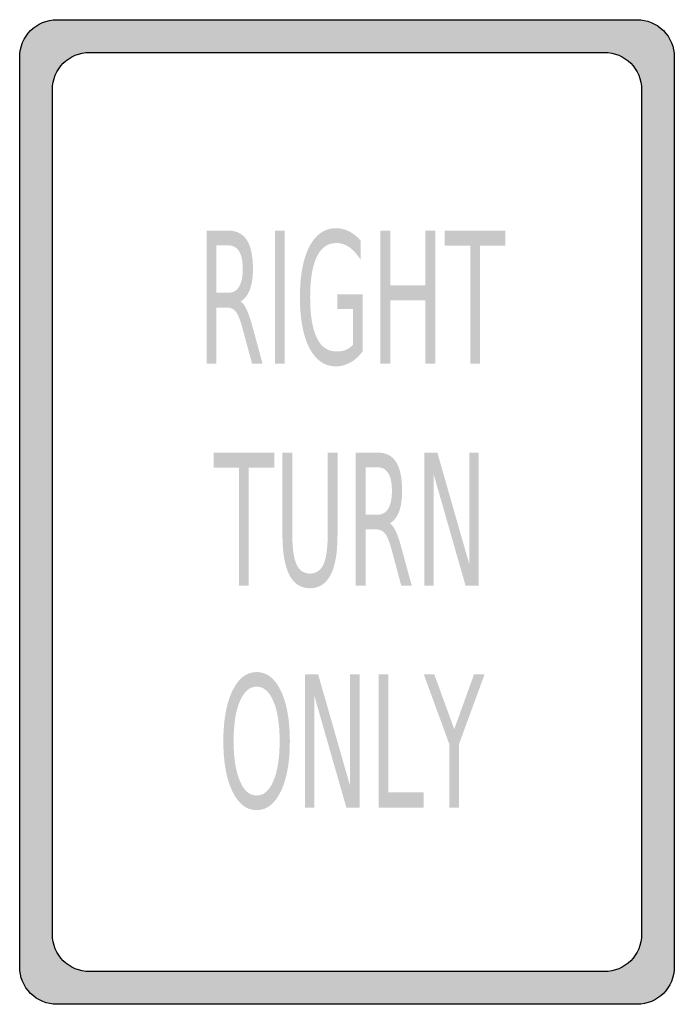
# Model space of a CAD drawing. Header units: inches. Extents: x -0.5 to 0.5, y -0.75 to 0.75.
import ezdxf

# ---------------------------------------------------------------- set-up
doc = ezdxf.new("R2010")
doc.units = ezdxf.units.IN
doc.header["$MEASUREMENT"] = 0

msp = doc.modelspace()

# ---------------------------------------------------------------- hatches: boundary and pattern name
h = msp.add_hatch(color=7)
edge = h.paths.add_edge_path()
edge.add_line((-0.443, 0.7521), (0.443, 0.7521))
edge.add_spline(control_points=[(0.443, 0.7521), (0.4582, 0.7521), (0.4726, 0.7461), (0.4833, 0.7354), (0.494, 0.7247), (0.5, 0.7102), (0.5, 0.6951)], knot_values=[0, 0, 0, 0, 1, 1, 1, 2, 2, 2, 2], degree=3, periodic=0)
edge.add_line((0.5, 0.6951), (0.5, -0.6951))
edge.add_spline(control_points=[(0.5, -0.6951), (0.5, -0.7266), (0.4745, -0.7521), (0.443, -0.7521)], knot_values=[0, 0, 0, 0, 1, 1, 1, 1], degree=3, periodic=0)
edge.add_line((0.443, -0.7521), (-0.443, -0.7521))
edge.add_spline(control_points=[(-0.443, -0.7521), (-0.4581, -0.7521), (-0.4726, -0.7461), (-0.4833, -0.7354), (-0.494, -0.7247), (-0.5, -0.7102), (-0.5, -0.6951)], knot_values=[0, 0, 0, 0, 1, 1, 1, 2, 2, 2, 2], degree=3, periodic=0)
edge.add_line((-0.5, -0.6951), (-0.5, 0.6951))
edge.add_spline(control_points=[(-0.5, 0.6951), (-0.5, 0.7266), (-0.4745, 0.7521), (-0.443, 0.7521)], knot_values=[0, 0, 0, 0, 1, 1, 1, 1], degree=3, periodic=0)
edge = h.paths.add_edge_path(flags=0)
edge.add_line((-0.3931, 0.7022), (0.3932, 0.7022))
edge.add_spline(control_points=[(0.3932, 0.7022), (0.4246, 0.7022), (0.4501, 0.6767), (0.4501, 0.6452)], knot_values=[0, 0, 0, 0, 1, 1, 1, 1], degree=3, periodic=0)
edge.add_line((0.4501, 0.6452), (0.4501, -0.6452))
edge.add_spline(control_points=[(0.4501, -0.6452), (0.4501, -0.6767), (0.4246, -0.7022), (0.3932, -0.7022)], knot_values=[0, 0, 0, 0, 1, 1, 1, 1], degree=3, periodic=0)
edge.add_line((0.3932, -0.7022), (-0.3931, -0.7022))
edge.add_spline(control_points=[(-0.3931, -0.7022), (-0.4246, -0.7022), (-0.4501, -0.6767), (-0.4501, -0.6452)], knot_values=[0, 0, 0, 0, 1, 1, 1, 1], degree=3, periodic=0)
edge.add_line((-0.4501, -0.6452), (-0.4501, 0.6452))
edge.add_spline(control_points=[(-0.4501, 0.6452), (-0.4501, 0.6767), (-0.4246, 0.7022), (-0.3931, 0.7022)], knot_values=[0, 0, 0, 0, 1, 1, 1, 1], degree=3, periodic=0)
h = msp.add_hatch(color=7)
edge = h.paths.add_edge_path()
edge.add_spline(control_points=[(-0.1625, 0.3218), (-0.1593, 0.3198), (-0.1562, 0.3156), (-0.1532, 0.309), (-0.1502, 0.3025), (-0.1472, 0.2935), (-0.1441, 0.2821)], knot_values=[0, 0, 0, 0, 1, 1, 1, 2, 2, 2, 2], degree=3, periodic=0)
edge.add_line((-0.1441, 0.2821), (-0.129, 0.2265))
edge.add_line((-0.129, 0.2265), (-0.145, 0.2265))
edge.add_line((-0.145, 0.2265), (-0.1591, 0.2787))
edge.add_spline(control_points=[(-0.1591, 0.2787), (-0.1627, 0.2923), (-0.1662, 0.3013), (-0.1696, 0.3058), (-0.173, 0.3102), (-0.1776, 0.3124), (-0.1835, 0.3124)], knot_values=[0, 0, 0, 0, 1, 1, 1, 2, 2, 2, 2], degree=3, periodic=0)
edge.add_line((-0.1835, 0.3124), (-0.1997, 0.3124))
edge.add_line((-0.1997, 0.3124), (-0.1997, 0.2265))
edge.add_line((-0.1997, 0.2265), (-0.2146, 0.2265))
edge.add_line((-0.2146, 0.2265), (-0.2146, 0.4298))
edge.add_line((-0.2146, 0.4298), (-0.181, 0.4298))
edge.add_spline(control_points=[(-0.181, 0.4298), (-0.1685, 0.4298), (-0.1591, 0.425), (-0.1529, 0.4153), (-0.1468, 0.4056), (-0.1437, 0.3909), (-0.1437, 0.3713), (-0.1437, 0.3585), (-0.1453, 0.3479), (-0.1485, 0.3394), (-0.1517, 0.331), (-0.1563, 0.3251), (-0.1625, 0.3218)], knot_values=[0, 0, 0, 0, 1, 1, 1, 2, 2, 2, 3, 3, 3, 4, 4, 4, 4], degree=3, periodic=0)
edge = h.paths.add_edge_path(flags=0)
edge.add_line((-0.1997, 0.4072), (-0.1997, 0.335))
edge.add_line((-0.1997, 0.335), (-0.181, 0.335))
edge.add_spline(control_points=[(-0.181, 0.335), (-0.1739, 0.335), (-0.1684, 0.3381), (-0.1648, 0.3442), (-0.1611, 0.3504), (-0.1593, 0.3594), (-0.1593, 0.3713), (-0.1593, 0.3832), (-0.1611, 0.3921), (-0.1648, 0.3982), (-0.1684, 0.4042), (-0.1739, 0.4072), (-0.181, 0.4072)], knot_values=[0, 0, 0, 0, 1, 1, 1, 2, 2, 2, 3, 3, 3, 4, 4, 4, 4], degree=3, periodic=0)
edge.add_line((-0.181, 0.4072), (-0.1997, 0.4072))
for points in [[(-0.1099, 0.4298), (-0.0951, 0.4298), (-0.0951, 0.2265), (-0.1099, 0.2265), (-0.1099, 0.4298)], [(0.0511, 0.4298), (0.066, 0.4298), (0.066, 0.3465), (0.1199, 0.3465), (0.1199, 0.4298), (0.1348, 0.4298), (0.1348, 0.2265), (0.1199, 0.2265), (0.1199, 0.3233), (0.066, 0.3233), (0.066, 0.2265), (0.0511, 0.2265), (0.0511, 0.4298)], [(0.1493, 0.4298), (0.2421, 0.4298), (0.2421, 0.4067), (0.2031, 0.4067), (0.2031, 0.2265), (0.1883, 0.2265), (0.1883, 0.4067), (0.1493, 0.4067), (0.1493, 0.4298)], [(-0.2039, 0.0908), (-0.1111, 0.0908), (-0.1111, 0.0677), (-0.1501, 0.0677), (-0.1501, -0.1125), (-0.1649, -0.1125), (-0.1649, 0.0677), (-0.2039, 0.0677), (-0.2039, 0.0908)], [(0.118, 0.0908), (0.138, 0.0908), (0.1867, -0.0793), (0.1867, 0.0908), (0.2011, 0.0908), (0.2011, -0.1125), (0.1811, -0.1125), (0.1324, 0.0576), (0.1324, -0.1125), (0.118, -0.1125), (0.118, 0.0908)], [(-0.0641, -0.2482), (-0.044, -0.2482), (0.0047, -0.4183), (0.0047, -0.2482), (0.0191, -0.2482), (0.0191, -0.4515), (-0.001, -0.4515), (-0.0497, -0.2814), (-0.0497, -0.4515), (-0.0641, -0.4515), (-0.0641, -0.2482)], [(0.0486, -0.2482), (0.0634, -0.2482), (0.0634, -0.4284), (0.1169, -0.4284), (0.1169, -0.4515), (0.0486, -0.4515), (0.0486, -0.2482)], [(0.1174, -0.2482), (0.1334, -0.2482), (0.1638, -0.3318), (0.194, -0.2482), (0.2101, -0.2482), (0.1711, -0.3547), (0.1711, -0.4515), (0.1563, -0.4515), (0.1563, -0.3547), (0.1174, -0.2482)]]:
    msp.add_hatch(color=7).paths.add_polyline_path(points)
h = msp.add_hatch(color=7)
edge = h.paths.add_edge_path()
edge.add_line((0.0093, 0.2555), (0.0093, 0.3101))
edge.add_line((0.0093, 0.3101), (-0.015, 0.3101))
edge.add_line((-0.015, 0.3101), (-0.015, 0.3327))
edge.add_line((-0.015, 0.3327), (0.024, 0.3327))
edge.add_line((0.024, 0.3327), (0.024, 0.2454))
edge.add_spline(control_points=[(0.024, 0.2454), (0.0183, 0.2379), (0.012, 0.2322), (0.005, 0.2283), (-0.0019, 0.2245), (-0.0093, 0.2225), (-0.0171, 0.2225), (-0.0343, 0.2225), (-0.0477, 0.2318), (-0.0574, 0.2504), (-0.067, 0.269), (-0.0719, 0.2948), (-0.0719, 0.328), (-0.0719, 0.3612), (-0.067, 0.3871), (-0.0574, 0.4057), (-0.0477, 0.4242), (-0.0343, 0.4335), (-0.0171, 0.4335), (-0.01, 0.4335), (-0.0032, 0.4319), (0.0033, 0.4286), (0.0097, 0.4254), (0.0157, 0.4205), (0.0211, 0.4142)], knot_values=[0, 0, 0, 0, 1, 1, 1, 2, 2, 2, 3, 3, 3, 4, 4, 4, 5, 5, 5, 6, 6, 6, 7, 7, 7, 8, 8, 8, 8], degree=3, periodic=0)
edge.add_line((0.0211, 0.4142), (0.0211, 0.3849))
edge.add_spline(control_points=[(0.0211, 0.3849), (0.0156, 0.3935), (0.0098, 0.4), (0.0036, 0.4044), (-0.0026, 0.4087), (-0.0091, 0.4109), (-0.0159, 0.4109), (-0.0293, 0.4109), (-0.0394, 0.404), (-0.0461, 0.3901), (-0.0529, 0.3762), (-0.0563, 0.3555), (-0.0563, 0.328), (-0.0563, 0.3005), (-0.0529, 0.2799), (-0.0461, 0.266), (-0.0394, 0.2521), (-0.0293, 0.2452), (-0.0159, 0.2452), (-0.0106, 0.2452), (-0.0059, 0.246), (-0.0018, 0.2477), (0.0023, 0.2494), (0.006, 0.252), (0.0093, 0.2555)], knot_values=[0, 0, 0, 0, 1, 1, 1, 2, 2, 2, 3, 3, 3, 4, 4, 4, 5, 5, 5, 6, 6, 6, 7, 7, 7, 8, 8, 8, 8], degree=3, periodic=0)
h = msp.add_hatch(color=7)
edge = h.paths.add_edge_path()
edge.add_line((-0.0986, 0.0908), (-0.0836, 0.0908))
edge.add_line((-0.0836, 0.0908), (-0.0836, -0.0327))
edge.add_spline(control_points=[(-0.0836, -0.0327), (-0.0836, -0.0545), (-0.0815, -0.0702), (-0.0772, -0.0798), (-0.0729, -0.0893), (-0.066, -0.0941), (-0.0565, -0.0941), (-0.047, -0.0941), (-0.0401, -0.0893), (-0.0358, -0.0798), (-0.0316, -0.0702), (-0.0294, -0.0545), (-0.0294, -0.0327)], knot_values=[0, 0, 0, 0, 1, 1, 1, 2, 2, 2, 3, 3, 3, 4, 4, 4, 4], degree=3, periodic=0)
edge.add_line((-0.0294, -0.0327), (-0.0294, 0.0908))
edge.add_line((-0.0294, 0.0908), (-0.0145, 0.0908))
edge.add_line((-0.0145, 0.0908), (-0.0145, -0.0361))
edge.add_spline(control_points=[(-0.0145, -0.0361), (-0.0145, -0.0626), (-0.018, -0.0826), (-0.0251, -0.0962), (-0.0322, -0.1097), (-0.0427, -0.1165), (-0.0565, -0.1165), (-0.0704, -0.1165), (-0.0809, -0.1097), (-0.088, -0.0962), (-0.095, -0.0826), (-0.0986, -0.0626), (-0.0986, -0.0361)], knot_values=[0, 0, 0, 0, 1, 1, 1, 2, 2, 2, 3, 3, 3, 4, 4, 4, 4], degree=3, periodic=0)
edge.add_line((-0.0986, -0.0361), (-0.0986, 0.0908))
h = msp.add_hatch(color=7)
edge = h.paths.add_edge_path()
edge.add_spline(control_points=[(0.0654, -0.0172), (0.0687, -0.0192), (0.0718, -0.0234), (0.0748, -0.03), (0.0778, -0.0365), (0.0808, -0.0455), (0.0838, -0.0569)], knot_values=[0, 0, 0, 0, 1, 1, 1, 2, 2, 2, 2], degree=3, periodic=0)
edge.add_line((0.0838, -0.0569), (0.0989, -0.1125))
edge.add_line((0.0989, -0.1125), (0.0829, -0.1125))
edge.add_line((0.0829, -0.1125), (0.0689, -0.0603))
edge.add_spline(control_points=[(0.0689, -0.0603), (0.0653, -0.0467), (0.0618, -0.0377), (0.0584, -0.0332), (0.055, -0.0288), (0.0503, -0.0266), (0.0444, -0.0266)], knot_values=[0, 0, 0, 0, 1, 1, 1, 2, 2, 2, 2], degree=3, periodic=0)
edge.add_line((0.0444, -0.0266), (0.0283, -0.0266))
edge.add_line((0.0283, -0.0266), (0.0283, -0.1125))
edge.add_line((0.0283, -0.1125), (0.0134, -0.1125))
edge.add_line((0.0134, -0.1125), (0.0134, 0.0908))
edge.add_line((0.0134, 0.0908), (0.0469, 0.0908))
edge.add_spline(control_points=[(0.0469, 0.0908), (0.0595, 0.0908), (0.0688, 0.086), (0.075, 0.0763), (0.0812, 0.0666), (0.0842, 0.0519), (0.0842, 0.0323), (0.0842, 0.0195), (0.0826, 0.0089), (0.0795, 0.0004), (0.0763, -0.008), (0.0716, -0.0139), (0.0654, -0.0172)], knot_values=[0, 0, 0, 0, 1, 1, 1, 2, 2, 2, 3, 3, 3, 4, 4, 4, 4], degree=3, periodic=0)
edge = h.paths.add_edge_path(flags=0)
edge.add_line((0.0283, 0.0682), (0.0283, -0.004))
edge.add_line((0.0283, -0.004), (0.0469, -0.004))
edge.add_spline(control_points=[(0.0469, -0.004), (0.0541, -0.004), (0.0595, -0.0009), (0.0631, 0.0052), (0.0668, 0.0114), (0.0686, 0.0204), (0.0686, 0.0323), (0.0686, 0.0442), (0.0668, 0.0531), (0.0631, 0.0592), (0.0595, 0.0652), (0.0541, 0.0682), (0.0469, 0.0682)], knot_values=[0, 0, 0, 0, 1, 1, 1, 2, 2, 2, 3, 3, 3, 4, 4, 4, 4], degree=3, periodic=0)
edge.add_line((0.0469, 0.0682), (0.0283, 0.0682))
h = msp.add_hatch(color=7)
edge = h.paths.add_edge_path()
edge.add_spline(control_points=[(-0.138, -0.2445), (-0.1226, -0.2445), (-0.1103, -0.254), (-0.1011, -0.2731), (-0.0919, -0.2923), (-0.0873, -0.3179), (-0.0873, -0.35), (-0.0873, -0.3821), (-0.0919, -0.4077), (-0.1011, -0.4268), (-0.1103, -0.4459), (-0.1226, -0.4555), (-0.138, -0.4555), (-0.1534, -0.4555), (-0.1658, -0.4459), (-0.175, -0.4269), (-0.1842, -0.4078), (-0.1889, -0.3822), (-0.1889, -0.35), (-0.1889, -0.3179), (-0.1842, -0.2923), (-0.175, -0.2731), (-0.1658, -0.254), (-0.1534, -0.2445), (-0.138, -0.2445)], knot_values=[0, 0, 0, 0, 1, 1, 1, 2, 2, 2, 3, 3, 3, 4, 4, 4, 5, 5, 5, 6, 6, 6, 7, 7, 7, 8, 8, 8, 8], degree=3, periodic=0)
edge = h.paths.add_edge_path(flags=0)
edge.add_spline(control_points=[(-0.138, -0.2668), (-0.1488, -0.2668), (-0.1574, -0.2743), (-0.1637, -0.2892), (-0.1701, -0.304), (-0.1732, -0.3243), (-0.1732, -0.35), (-0.1732, -0.3756), (-0.1701, -0.3959), (-0.1637, -0.4108), (-0.1574, -0.4257), (-0.1488, -0.4331), (-0.138, -0.4331), (-0.1272, -0.4331), (-0.1187, -0.4257), (-0.1124, -0.4108), (-0.106, -0.3959), (-0.1029, -0.3756), (-0.1029, -0.35), (-0.1029, -0.3243), (-0.106, -0.304), (-0.1124, -0.2892), (-0.1187, -0.2743), (-0.1272, -0.2668), (-0.138, -0.2668)], knot_values=[0, 0, 0, 0, 1, 1, 1, 2, 2, 2, 3, 3, 3, 4, 4, 4, 5, 5, 5, 6, 6, 6, 7, 7, 7, 8, 8, 8, 8], degree=3, periodic=0)

# ---------------------------------------------------------------- linework, layer by layer
at = {"color": 7}
for points in [[(-0.443, 0.7521), (0.443, 0.7521)], [(-0.5, -0.6951), (-0.5, 0.6951)], [(-0.3931, 0.7022), (0.3932, 0.7022)], [(0.5, 0.6951), (0.5, -0.6951)], [(-0.4501, -0.6452), (-0.4501, 0.6452)], [(0.4501, 0.6452), (0.4501, -0.6452)], [(0.3932, -0.7022), (-0.3931, -0.7022)], [(0.443, -0.7521), (-0.443, -0.7521)]]:
    msp.add_lwpolyline(points, dxfattribs=at)
for points in [[(-0.5, 0.6951), (-0.5, 0.7266), (-0.4745, 0.7521), (-0.443, 0.7521)], [(-0.4501, 0.6452), (-0.4501, 0.6767), (-0.4246, 0.7022), (-0.3931, 0.7022)], [(0.3932, 0.7022), (0.4246, 0.7022), (0.4501, 0.6767), (0.4501, 0.6452)], [(-0.3931, -0.7022), (-0.4246, -0.7022), (-0.4501, -0.6767), (-0.4501, -0.6452)], [(0.4501, -0.6452), (0.4501, -0.6767), (0.4246, -0.7022), (0.3932, -0.7022)], [(0.5, -0.6951), (0.5, -0.7266), (0.4745, -0.7521), (0.443, -0.7521)]]:
    msp.add_open_spline(points, degree=3, dxfattribs=at)
for points in [[(0.443, 0.7521), (0.4582, 0.7521), (0.4726, 0.7461), (0.4833, 0.7354), (0.494, 0.7247), (0.5, 0.7102), (0.5, 0.6951)], [(-0.443, -0.7521), (-0.4581, -0.7521), (-0.4726, -0.7461), (-0.4833, -0.7354), (-0.494, -0.7247), (-0.5, -0.7102), (-0.5, -0.6951)]]:
    msp.add_open_spline(points, degree=3, knots=[0, 0, 0, 0, 1, 1, 1, 2, 2, 2, 2], dxfattribs=at)

doc.saveas('drawing.dxf')
